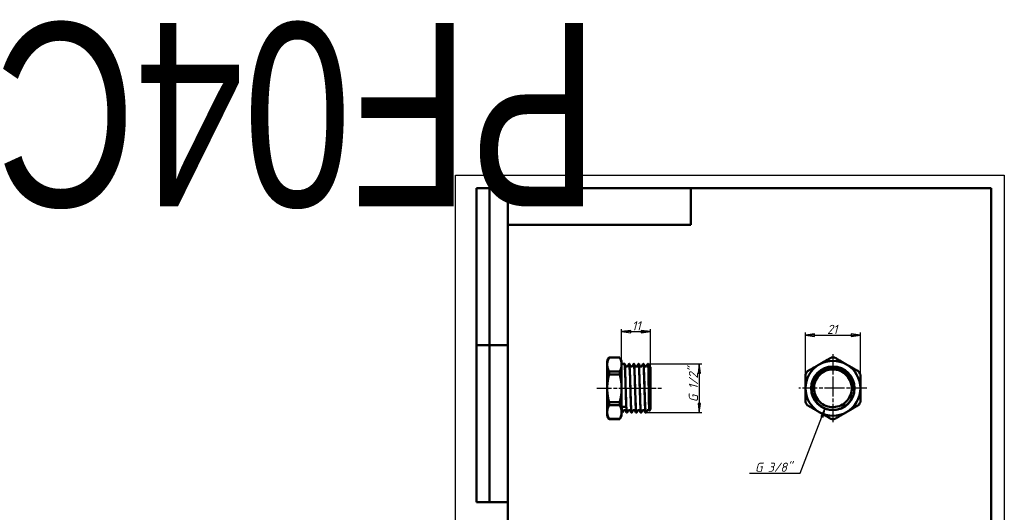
# Model space of a CAD drawing. Header units: millimetres. Extents: x -167 to 619, y -69 to 356.
# Tile 4 of 5: x -167 to 210, y 168 to 356. Entities that reach past the tile are written whole.
import ezdxf
from ezdxf.enums import TextEntityAlignment as Align

# ---------------------------------------------------------------- set-up
doc = ezdxf.new("R2018")
doc.units = ezdxf.units.MM
doc.linetypes.add('CHAIN', pattern=[0.7087, 0.4724, -0.0591, 0.1181, -0.0591])
for name, color, linetype, lineweight in [('Видимые тонкие (ГОСТ)', 7, 'Continuous', 35), ('Видимый контур (ГОСТ)', 7, 'Continuous', 50), ('Кромка (ГОСТ)', 7, 'Continuous', 50), ('Маркер центра (ГОСТ)', 7, 'Continuous', 25), ('Обозначение (ГОСТ)', 7, 'Continuous', 25), ('Осевая линия (ГОСТ)', 7, 'Continuous', 25), ('Размер (ГОСТ)', 7, 'Continuous', 25), ('Эскизная геометрия (ГОСТ)', 7, 'Continuous', 50)]:
    doc.layers.add(name, color=color, linetype=linetype, lineweight=lineweight)
doc.styles.get("Standard").update_dxf_attribs({"font": 'GOST Common Italic.ttf'})
doc.styles.add('Обычный текст (ГОСТ)', font='GOST Common Italic.ttf')
doc.dimstyles.new('Обычный (ГОСТ)', dxfattribs={"dimtxt": 3.5, "dimasz": 3.5, "dimexe": 1, "dimexo": 0, "dimgap": 0.5, "dimtad": 1, "dimrnd": 1e-08, "dimtxsty": 'Обычный текст (ГОСТ)', "dimblk": 'Filled-1', "dimcen": 0.09, "dimdle": 15, "dimclrd": 256, "dimclre": 256, "dimclrt": 256, "dimazin": 2, "dimtfac": 0.714286, "dimtdec": 3, "dimtmove": 0, "dimatfit": 3, "dimfxl": 1, "dimtolj": 1, "dimlwd": 25, "dimlwe": 25, "dimarcsym": 0})

# ---------------------------------------------------------------- blocks, each defined once
blk = doc.blocks.new('ГОСТ - Доп. графы 2')
at = {"layer": 'Эскизная геометрия (ГОСТ)'}
for p, q in [((-12, 0), (-12, 120)), ((-12, 120), (0, 120)), ((-7, 0), (-7, 120)), ((-12, 60), (0, 60)), ((0, 0), (-12, 0))]:
    blk.add_line(p, q, dxfattribs=at)
at = {"layer": 'Обозначение (ГОСТ)', "lineweight": 30, "width": 0.8, "flags": 17}
for tag, p in [('Первичная_применяемость', (-3.65, 90.03)), ('Справочный_номер', (-3.55, 30.02))]:
    blk.add_attdef(tag, text='', height=3.17, rotation=90, dxfattribs=at).set_placement(p, align=Align.MIDDLE_CENTER)
blk = doc.blocks.new('ГОСТ - Доп. графы 3')
at = {"layer": 'Эскизная геометрия (ГОСТ)'}
for p, q in [((0, 0), (70, 0)), ((70, 0), (70, -14)), ((70, -14), (0, -14))]:
    blk.add_line(p, q, dxfattribs=at)
at = {"layer": 'Обозначение (ГОСТ)', "lineweight": 30, "width": 0.8}
blk.add_attdef('ОБОЗНАЧЕНИЕ', text='', height=5, rotation=180, dxfattribs=at).set_placement((34.94, -6.97), align=Align.MIDDLE_CENTER)
blk = doc.blocks.new('Рамки ГОСТ_ граница 297x210')
at = {"layer": 'Кромка (ГОСТ)', "lineweight": 25}
for p, q in [((0, 0), (0, 297)), ((0, 297), (210, 297)), ((210, 297), (210, 0)), ((210, 0), (0, 0))]:
    blk.add_line(p, q, dxfattribs=at)
at = {"layer": 'Кромка (ГОСТ)'}
for p, q in [((205, 292), (20, 292)), ((20, 292), (20, 5)), ((205, 5), (205, 292)), ((20, 5), (205, 5))]:
    blk.add_line(p, q, dxfattribs=at)
blk = doc.blocks.new('Filled-1')
at = {"color": 0}
for p, q in [((0, 0), (-1, 0.14)), ((-1, 0.14), (-1, -0.14)), ((-1, 0), (0, 0)), ((-1, -0.14), (0, 0))]:
    blk.add_line(p, q, dxfattribs=at)
at = {"color": 0, "flags": 128}
blk.add_lwpolyline([(-1, -0.14), (0, 0), (-1, 0.14), (-1, -0.14)], dxfattribs=at)
at = {"color": 0}
blk.add_solid([(-1, -0.14), (0, 0), (-1, 0.14), (-1, -0.14)], dxfattribs=at)
blk = doc.blocks.new('*D8')
at = {"layer": 'Defpoints', "color": 0, "linetype": 'Continuous', "transparency": 16777216}
for p in [(74.55, 237.17), (63.55, 224.61), (74.55, 222.79)]:
    blk.add_point(p, dxfattribs=at)
at = {"layer": 'Размер (ГОСТ)', "linetype": 'Continuous', "lineweight": 25, "transparency": 16777216}
for p, q in [((63.55, 224.61), (63.55, 238.17)), ((74.55, 222.79), (74.55, 238.17)), ((67.05, 237.17), (71.05, 237.17))]:
    blk.add_line(p, q, dxfattribs=at)
at = {"layer": 'Размер (ГОСТ)', "linetype": 'Continuous', "lineweight": 25, "transparency": 16777216, "xscale": 3.5, "yscale": 3.5, "zscale": 3.5, "rotation": 180}
blk.add_blockref('Filled-1', (63.55, 237.17), dxfattribs=at)
at = {"layer": 'Размер (ГОСТ)', "linetype": 'Continuous', "lineweight": 25, "transparency": 16777216, "xscale": 3.5, "yscale": 3.5, "zscale": 3.5}
blk.add_blockref('Filled-1', (74.55, 237.17), dxfattribs=at)
at = {"layer": 'Размер (ГОСТ)', "linetype": 'Continuous', "lineweight": 25, "transparency": 16777216, "insert": (67.51, 241.17), "char_height": 3.5, "attachment_point": 1, "style": 'Обычный текст (ГОСТ)'}
blk.add_mtext('\\A1;11', dxfattribs=at)
blk = doc.blocks.new('*D9')
at = {"layer": 'Defpoints', "color": 0, "linetype": 'Continuous', "transparency": 16777216}
for p in [(154.91, 235.79), (133.91, 220.79), (154.91, 220.79)]:
    blk.add_point(p, dxfattribs=at)
at = {"layer": 'Размер (ГОСТ)', "linetype": 'Continuous', "lineweight": 25, "transparency": 16777216}
for p, q in [((133.91, 220.79), (133.91, 236.79)), ((137.41, 235.79), (151.41, 235.79)), ((154.91, 220.79), (154.91, 236.79))]:
    blk.add_line(p, q, dxfattribs=at)
at = {"layer": 'Размер (ГОСТ)', "linetype": 'Continuous', "lineweight": 25, "transparency": 16777216, "xscale": 3.5, "yscale": 3.5, "zscale": 3.5, "rotation": 180}
blk.add_blockref('Filled-1', (133.91, 235.79), dxfattribs=at)
at = {"layer": 'Размер (ГОСТ)', "linetype": 'Continuous', "lineweight": 25, "transparency": 16777216, "xscale": 3.5, "yscale": 3.5, "zscale": 3.5}
blk.add_blockref('Filled-1', (154.91, 235.79), dxfattribs=at)
at = {"layer": 'Размер (ГОСТ)', "linetype": 'Continuous', "lineweight": 25, "transparency": 16777216, "insert": (142.18, 239.79), "char_height": 3.5, "attachment_point": 1, "style": 'Обычный текст (ГОСТ)'}
blk.add_mtext('\\A1;21', dxfattribs=at)
blk = doc.blocks.new('*D11')
at = {"layer": 'Defpoints', "color": 0, "linetype": 'Continuous', "transparency": 16777216}
for p in [(73.66, 224.84), (72.76, 206.21), (93.29, 206.21)]:
    blk.add_point(p, dxfattribs=at)
at = {"layer": 'Размер (ГОСТ)', "linetype": 'Continuous', "lineweight": 25, "transparency": 16777216}
for p, q in [((73.66, 224.84), (94.29, 224.84)), ((93.29, 221.34), (93.29, 209.71)), ((72.76, 206.21), (94.29, 206.21))]:
    blk.add_line(p, q, dxfattribs=at)
at = {"layer": 'Размер (ГОСТ)', "linetype": 'Continuous', "lineweight": 25, "transparency": 16777216, "xscale": 3.5, "yscale": 3.5, "zscale": 3.5}
for p, rotation in [((93.29, 224.84), 90), ((93.29, 206.21), 270)]:
    blk.add_blockref('Filled-1', p, dxfattribs=dict(at, rotation=rotation))
at = {"layer": 'Размер (ГОСТ)', "linetype": 'Continuous', "lineweight": 25, "transparency": 16777216, "insert": (89.28, 208.08), "char_height": 3.5, "attachment_point": 1, "rotation": 90, "style": 'Обычный текст (ГОСТ)'}
blk.add_mtext('\\A1; \\fGOST Common|b0|i1;\\H3.5000;G 1/2"', dxfattribs=at)
blk = doc.blocks.new('*D12')
at = {"layer": 'Defpoints', "color": 0, "linetype": 'Continuous', "transparency": 16777216}
for p in [(144.41, 215.52), (141.46, 207.88)]:
    blk.add_point(p, dxfattribs=at)
at = {"layer": 'Размер (ГОСТ)', "linetype": 'Continuous', "lineweight": 25, "transparency": 16777216}
for p, q in [((131.91, 183.08), (140.2, 204.61)), ((112.46, 183.08), (131.91, 183.08))]:
    blk.add_line(p, q, dxfattribs=at)
blk.add_arc((144.41, 215.52), 8.19, 233.2244, 255.929, dxfattribs=at)
at = {"layer": 'Размер (ГОСТ)', "linetype": 'Continuous', "lineweight": 25, "transparency": 16777216, "xscale": 3.5, "yscale": 3.5, "zscale": 3.5, "rotation": 68.93590995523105}
blk.add_blockref('Filled-1', (141.46, 207.88), dxfattribs=at)
at = {"layer": 'Размер (ГОСТ)', "linetype": 'Continuous', "lineweight": 25, "transparency": 16777216, "insert": (112.46, 187.09), "char_height": 3.5, "attachment_point": 1, "style": 'Обычный текст (ГОСТ)'}
blk.add_mtext('\\A1; \\fGOST Common|b0|i1;\\H3.5000;G 3/8"', dxfattribs=at)

msp = doc.modelspace()

# ---------------------------------------------------------------- linework, layer by layer
at = {"layer": 'Видимые тонкие (ГОСТ)'}
for points, knots in [([(65.72, 206.315), (65.714, 206.303), (65.708, 206.297), (65.702, 206.298), (65.629, 206.304), (65.556, 207.255), (65.482, 208.895), (65.408, 210.556), (65.334, 212.904), (65.26, 215.291), (65.186, 217.664), (65.113, 220.047), (65.039, 221.788), (64.966, 223.512), (64.893, 224.588), (64.82, 224.728)], [31.3563316, 31.3563316, 31.3563316, 31.3563316, 31.418489, 31.418489, 31.418489, 32.1852404, 32.1852404, 32.1852404, 32.9617408, 32.9617408, 32.9617408, 33.7337617, 33.7337617, 33.7337617, 34.4979243, 34.4979243, 34.4979243, 34.4979243]), ([(67.52, 206.318), (67.502, 206.283), (67.485, 206.299), (67.468, 206.368), (67.394, 206.657), (67.321, 207.881), (67.248, 209.711), (67.174, 211.561), (67.1, 214.009), (67.026, 216.38), (66.952, 218.747), (66.878, 221.011), (66.805, 222.55), (66.743, 223.834), (66.681, 224.601), (66.62, 224.726)], [25.0731463, 25.0731463, 25.0731463, 25.0731463, 25.2557714, 25.2557714, 25.2557714, 26.0221068, 26.0221068, 26.0221068, 26.7968093, 26.7968093, 26.7968093, 27.5700848, 27.5700848, 27.5700848, 28.214739, 28.214739, 28.214739, 28.214739]), ([(69.32, 206.322), (69.289, 206.262), (69.259, 206.355), (69.228, 206.607), (69.155, 207.214), (69.081, 208.741), (69.008, 210.77), (68.934, 212.798), (68.861, 215.305), (68.787, 217.61), (68.714, 219.913), (68.641, 221.987), (68.567, 223.27), (68.518, 224.126), (68.469, 224.623), (68.42, 224.722)], [18.789961, 18.789961, 18.789961, 18.789961, 19.1091104, 19.1091104, 19.1091104, 19.8792132, 19.8792132, 19.8792132, 20.6487632, 20.6487632, 20.6487632, 21.4177842, 21.4177842, 21.4177842, 21.9315537, 21.9315537, 21.9315537, 21.9315537]), ([(70.798, 206.316), (70.788, 206.334), (70.778, 206.369), (70.768, 206.42), (70.694, 206.805), (70.621, 208.129), (70.547, 210.031), (70.474, 211.933), (70.4, 214.39), (70.327, 216.736), (70.253, 219.08), (70.18, 221.285), (70.107, 222.753), (70.037, 224.144), (69.967, 224.858), (69.898, 224.728)], [18.9091508, 18.9091508, 18.9091508, 18.9091508, 19.012644, 19.012644, 19.012644, 19.7828177, 19.7828177, 19.7828177, 20.5524356, 20.5524356, 20.5524356, 21.3215216, 21.3215216, 21.3215216, 22.0507435, 22.0507435, 22.0507435, 22.0507435]), ([(71.12, 206.322), (71.082, 206.25), (71.044, 206.414), (71.006, 206.819), (70.93, 207.631), (70.854, 209.404), (70.778, 211.624), (70.704, 213.782), (70.63, 216.336), (70.556, 218.583), (70.482, 220.827), (70.408, 222.739), (70.334, 223.792), (70.296, 224.335), (70.258, 224.646), (70.22, 224.72)], [12.5067757, 12.5067757, 12.5067757, 12.5067757, 12.9042283, 12.9042283, 12.9042283, 13.700885, 13.700885, 13.700885, 14.4755362, 14.4755362, 14.4755362, 15.2494634, 15.2494634, 15.2494634, 15.6483683, 15.6483683, 15.6483683, 15.6483683]), ([(72.598, 206.318), (72.581, 206.349), (72.564, 206.428), (72.547, 206.557), (72.47, 207.136), (72.394, 208.714), (72.318, 210.832), (72.244, 212.883), (72.17, 215.413), (72.096, 217.726), (72.022, 220.037), (71.948, 222.104), (71.874, 223.358), (71.815, 224.355), (71.756, 224.83), (71.698, 224.725)], [12.6259655, 12.6259655, 12.6259655, 12.6259655, 12.803996, 12.803996, 12.803996, 13.603785, 13.603785, 13.603785, 14.3785806, 14.3785806, 14.3785806, 15.1525971, 15.1525971, 15.1525971, 15.7675582, 15.7675582, 15.7675582, 15.7675582]), ([(72.92, 206.32), (72.868, 206.225), (72.816, 206.58), (72.764, 207.36), (72.691, 208.46), (72.617, 210.393), (72.544, 212.635), (72.471, 214.876), (72.397, 217.401), (72.324, 219.527), (72.251, 221.652), (72.178, 223.354), (72.104, 224.172), (72.076, 224.486), (72.048, 224.669), (72.02, 224.721)], [6.2235904, 6.2235904, 6.2235904, 6.2235904, 6.7678955, 6.7678955, 6.7678955, 7.5356891, 7.5356891, 7.5356891, 8.3032564, 8.3032564, 8.3032564, 9.0706031, 9.0706031, 9.0706031, 9.365183, 9.365183, 9.365183, 9.365183]), ([(73.865, 218.674), (73.792, 220.891), (73.718, 222.772), (73.645, 223.808), (73.596, 224.502), (73.547, 224.812), (73.498, 224.722)], [8.2028642, 8.2028642, 8.2028642, 8.2028642, 8.9702395, 8.9702395, 8.9702395, 9.4843729, 9.4843729, 9.4843729, 9.4843729]), ([(147.46, 208.903), (145.663, 208.074), (143.522, 208.021), (141.685, 208.76), (139.849, 209.499), (138.342, 211.02), (137.62, 212.863), (136.898, 214.706), (136.971, 216.845), (137.816, 218.634), (138.662, 220.423), (140.267, 221.838), (142.149, 222.451), (144.03, 223.064), (146.16, 222.867), (147.897, 221.919), (149.634, 220.972), (150.953, 219.288), (151.456, 217.375), (151.668, 216.568), (151.733, 215.726), (151.66, 214.896)], [2.7092901, 2.7092901, 2.7092901, 2.7092901, 3.5242214, 3.5242214, 3.5242214, 4.339017, 4.339017, 4.339017, 5.1536786, 5.1536786, 5.1536786, 5.968208, 5.968208, 5.968208, 6.7826069, 6.7826069, 6.7826069, 7.5968769, 7.5968769, 7.5968769, 7.9400397, 7.9400397, 7.9400397, 7.9400397]), ([(148.547, 208.386), (146.667, 207.296), (144.347, 206.991), (142.25, 207.559), (141.571, 207.743), (140.918, 208.018), (140.309, 208.369)], [2.6158018, 2.6158018, 2.6158018, 2.6158018, 3.4061729, 3.4061729, 3.4061729, 3.6619608, 3.6619608, 3.6619608, 3.6619608])]:
    msp.add_open_spline(points, degree=3, knots=knots, dxfattribs=at)
for points in [[(73.865, 224.53), (73.85, 224.633), (73.835, 224.698), (73.82, 224.725)], [(63.92, 206.314), (63.849, 206.181), (63.777, 206.934), (63.706, 208.386)]]:
    msp.add_open_spline(points, degree=3, dxfattribs=at)
at = {"layer": 'Видимый контур (ГОСТ)'}
for p, q in [((58.052, 226.021), (58.773, 227.271)), ((58.773, 227.251), (58.773, 227.271)), ((58.773, 227.271), (62.83, 227.271)), ((58.773, 227.251), (62.83, 227.251)), ((62.83, 227.271), (62.83, 227.251)), ((63.552, 226.021), (62.83, 227.271)), ((58.052, 226.021), (58.052, 224.614)), ((58.052, 224.614), (58.052, 215.521)), ((63.552, 224.614), (63.552, 226.021)), ((63.552, 224.836), (64.659, 224.836)), ((63.552, 215.521), (63.552, 224.614)), ((65.847, 223.846), (65.28, 223.846)), ((66.458, 224.836), (66.459, 224.836)), ((67.647, 223.846), (67.08, 223.846)), ((68.258, 224.836), (68.259, 224.836)), ((69.447, 223.846), (68.88, 223.846)), ((70.058, 224.836), (70.059, 224.836)), ((71.247, 223.846), (70.68, 223.846)), ((71.858, 224.836), (71.859, 224.836)), ((73.047, 223.846), (72.48, 223.846)), ((73.658, 224.836), (73.659, 224.836)), ((73.812, 223.544), (73.812, 223.53)), ((74.383, 223.846), (74.28, 223.846)), ((74.383, 223.846), (74.383, 207.196)), ((74.552, 223.555), (74.383, 223.846)), ((74.552, 211.617), (74.552, 223.555)), ((74.552, 207.487), (74.552, 222.792)), ((58.773, 220.795), (58.773, 221.978)), ((58.773, 221.978), (62.83, 221.978)), ((58.773, 220.795), (62.83, 220.795)), ((62.83, 221.978), (62.83, 220.795)), ((58.052, 215.521), (58.052, 206.428)), ((63.552, 206.428), (63.552, 215.521)), ((58.773, 209.065), (58.773, 210.247)), ((58.773, 210.247), (62.83, 210.247)), ((58.773, 209.065), (62.83, 209.065)), ((62.83, 210.247), (62.83, 209.065)), ((63.559, 208.386), (65.358, 208.386)), ((74.552, 207.487), (74.154, 206.799)), ((74.436, 207.287), (74.383, 207.196)), ((58.052, 206.428), (58.052, 205.021)), ((58.052, 205.021), (58.773, 203.771)), ((58.773, 203.771), (58.773, 203.791)), ((58.773, 203.791), (62.83, 203.791)), ((58.773, 203.771), (62.83, 203.771)), ((63.552, 205.021), (62.83, 203.771)), ((62.83, 203.791), (62.83, 203.771)), ((63.552, 205.021), (63.552, 206.428)), ((63.552, 206.206), (63.759, 206.206)), ((64.938, 207.196), (64.371, 207.196)), ((65.558, 206.206), (65.559, 206.206)), ((66.738, 207.196), (66.171, 207.196)), ((67.358, 206.206), (67.359, 206.206)), ((68.538, 207.196), (67.971, 207.196)), ((69.158, 206.206), (69.159, 206.206)), ((70.338, 207.196), (69.771, 207.196)), ((70.958, 206.206), (70.959, 206.206)), ((72.138, 207.196), (71.571, 207.196)), ((72.758, 206.206), (72.759, 206.206)), ((73.938, 207.196), (73.371, 207.196))]:
    msp.add_line(p, q, dxfattribs=at)
msp.add_circle((144.407, 215.521), 8.325, dxfattribs=at)
msp.add_circle((144.407, 215.521), 8.325, dxfattribs=at)
for radius, start, end in [(11.75, 86.66866, 93.33134), (10.5, 120, 180), (8.193, 307.08627, 233.22443), (10.5, 60, 120), (10.5, 0, 60), (11.75, 146.66866, 153.33134), (11.75, 26.66866, 33.33134), (10.5, 180, 240), (10.5, 300, 0), (11.75, 206.66866, 213.33134), (7.213, 312.60974, 316.27549), (11.75, 326.66866, 333.33134), (10.5, 240, 300), (11.75, 266.66866, 273.33134)]:
    msp.add_arc((144.407, 215.521), radius, start, end, dxfattribs=at)
for points, weights in [([(58.773, 227.251), (58.052, 225.859), (58.052, 224.614)], [1.01352641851, 1.03626993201, 1]), ([(63.552, 224.614), (63.552, 225.859), (62.83, 227.251)], [1, 1.03626993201, 1.01352641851]), ([(139.157, 224.614), (141.312, 225.859), (143.724, 227.251)], [1, 1.03626993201, 1.01352641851]), ([(145.089, 227.251), (147.501, 225.859), (149.657, 224.614)], [1.01352641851, 1.03626993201, 1]), ([(58.052, 224.614), (58.052, 223.37), (58.773, 221.978)], [1, 1.03626993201, 1.01352641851]), ([(62.83, 221.978), (63.552, 223.37), (63.552, 224.614)], [1.01352641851, 1.03626993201, 1]), ([(134.589, 221.978), (137.001, 223.37), (139.157, 224.614)], [1.01352641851, 1.03626993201, 1]), ([(149.657, 224.614), (151.812, 223.37), (154.224, 221.978)], [1, 1.03626993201, 1.01352641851]), ([(58.773, 220.795), (58.052, 218.01), (58.052, 215.521)], [1.01352641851, 1.03626993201, 1]), ([(63.552, 215.521), (63.552, 218.01), (62.83, 220.795)], [1, 1.03626993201, 1.01352641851]), ([(133.907, 215.521), (133.907, 218.01), (133.907, 220.795)], [1, 1.03626993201, 1.01352641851]), ([(154.907, 220.795), (154.907, 218.01), (154.907, 215.521)], [1.01352641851, 1.03626993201, 1]), ([(58.052, 215.521), (58.052, 213.032), (58.773, 210.247)], [1, 1.03626993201, 1.01352641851]), ([(62.83, 210.247), (63.552, 213.032), (63.552, 215.521)], [1.01352641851, 1.03626993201, 1]), ([(133.907, 210.247), (133.907, 213.032), (133.907, 215.521)], [1.01352641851, 1.03626993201, 1]), ([(154.907, 215.521), (154.907, 213.032), (154.907, 210.247)], [1, 1.03626993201, 1.01352641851]), ([(58.773, 209.065), (58.052, 207.672), (58.052, 206.428)], [1.01352641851, 1.03626993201, 1]), ([(63.552, 206.428), (63.552, 207.672), (62.83, 209.065)], [1, 1.03626993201, 1.01352641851]), ([(139.157, 206.428), (137.001, 207.672), (134.589, 209.065)], [1, 1.03626993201, 1.01352641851]), ([(154.224, 209.065), (151.812, 207.672), (149.657, 206.428)], [1.01352641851, 1.03626993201, 1]), ([(58.052, 206.428), (58.052, 205.184), (58.773, 203.791)], [1, 1.03626993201, 1.01352641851]), ([(62.83, 203.791), (63.552, 205.184), (63.552, 206.428)], [1.01352641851, 1.03626993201, 1]), ([(143.724, 203.791), (141.312, 205.184), (139.157, 206.428)], [1.01352641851, 1.03626993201, 1]), ([(149.657, 206.428), (147.501, 205.184), (145.089, 203.791)], [1, 1.03626993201, 1.01352641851])]:
    msp.add_rational_spline(points, weights, degree=2, dxfattribs=at)
for points, knots in [([(65.56, 206.214), (65.522, 206.213), (65.484, 206.449), (65.446, 206.922), (65.373, 207.834), (65.3, 209.618), (65.227, 211.793), (65.154, 213.988), (65.08, 216.558), (65.006, 218.8), (64.933, 221.034), (64.859, 222.918), (64.786, 223.94), (64.744, 224.528), (64.701, 224.826), (64.659, 224.828)], [31.414557, 31.414557, 31.414557, 31.414557, 31.8104757, 31.8104757, 31.8104757, 32.5749365, 32.5749365, 32.5749365, 33.346383, 33.346383, 33.346383, 34.1152718, 34.1152718, 34.1152718, 34.5575192, 34.5575192, 34.5575192, 34.5575192]), ([(64.66, 224.836), (64.696, 224.835), (64.73, 224.821), (64.775, 224.79), (64.789, 224.775), (64.808, 224.749), (64.815, 224.738), (64.82, 224.728)], [0, 0, 0, 0, 0.020618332, 0.020618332, 0.039871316, 0.039871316, 0.057673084, 0.057673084, 0.057673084, 0.057673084]), ([(66.298, 224.728), (66.306, 224.744), (66.316, 224.763), (66.35, 224.795), (66.365, 224.807), (66.406, 224.827), (66.431, 224.835), (66.458, 224.836)], [0, 0, 0, 0, 0.028019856, 0.028019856, 0.042596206, 0.042596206, 0.057701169, 0.057701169, 0.057701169, 0.057701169]), ([(66.458, 224.836), (66.533, 224.838), (66.609, 223.83), (66.684, 222.095), (66.758, 220.385), (66.832, 217.991), (66.907, 215.576), (66.98, 213.179), (67.054, 210.789), (67.128, 209.062), (67.202, 207.336), (67.275, 206.29), (67.349, 206.211), (67.352, 206.208), (67.355, 206.206), (67.358, 206.206)], [-34.5588888, -34.5588888, -34.5588888, -34.5588888, -33.7702039, -33.7702039, -33.7702039, -32.9926572, -32.9926572, -32.9926572, -32.2204715, -32.2204715, -32.2204715, -31.4489871, -31.4489871, -31.4489871, -31.4159265, -31.4159265, -31.4159265, -31.4159265]), ([(67.36, 206.213), (67.312, 206.215), (67.264, 206.602), (67.216, 207.352), (67.139, 208.542), (67.063, 210.634), (66.987, 213.019), (66.913, 215.329), (66.84, 217.884), (66.766, 219.988), (66.692, 222.088), (66.619, 223.713), (66.545, 224.42), (66.517, 224.695), (66.488, 224.83), (66.459, 224.829)], [25.1313717, 25.1313717, 25.1313717, 25.1313717, 25.6339203, 25.6339203, 25.6339203, 26.431628, 26.431628, 26.431628, 27.2036548, 27.2036548, 27.2036548, 27.9743141, 27.9743141, 27.9743141, 28.2743339, 28.2743339, 28.2743339, 28.2743339]), ([(66.46, 224.836), (66.496, 224.835), (66.53, 224.821), (66.575, 224.79), (66.589, 224.775), (66.608, 224.749), (66.615, 224.738), (66.62, 224.728)], [0, 0, 0, 0, 0.020618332, 0.020618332, 0.039871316, 0.039871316, 0.057673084, 0.057673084, 0.057673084, 0.057673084]), ([(68.098, 224.728), (68.106, 224.744), (68.116, 224.763), (68.15, 224.795), (68.165, 224.807), (68.206, 224.827), (68.231, 224.835), (68.258, 224.836)], [0, 0, 0, 0, 0.028019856, 0.028019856, 0.042596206, 0.042596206, 0.057701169, 0.057701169, 0.057701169, 0.057701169]), ([(68.258, 224.835), (68.322, 224.831), (68.387, 224.11), (68.451, 222.805), (68.524, 221.318), (68.598, 219.092), (68.671, 216.728), (68.744, 214.366), (68.818, 211.893), (68.891, 209.978), (68.964, 208.065), (69.037, 206.73), (69.111, 206.335), (69.127, 206.249), (69.142, 206.208), (69.158, 206.21)], [-28.2757034, -28.2757034, -28.2757034, -28.2757034, -27.6012265, -27.6012265, -27.6012265, -26.8334378, -26.8334378, -26.8334378, -26.0661815, -26.0661815, -26.0661815, -25.2994343, -25.2994343, -25.2994343, -25.1327412, -25.1327412, -25.1327412, -25.1327412]), ([(69.16, 206.208), (69.097, 206.212), (69.034, 206.892), (68.972, 208.133), (68.898, 209.585), (68.825, 211.789), (68.752, 214.147), (68.678, 216.503), (68.605, 218.988), (68.532, 220.928), (68.459, 222.867), (68.385, 224.241), (68.312, 224.678), (68.294, 224.783), (68.277, 224.834), (68.259, 224.832)], [18.8481864, 18.8481864, 18.8481864, 18.8481864, 19.504344, 19.504344, 19.504344, 20.2722611, 20.2722611, 20.2722611, 21.0396403, 21.0396403, 21.0396403, 21.806505, 21.806505, 21.806505, 21.9911486, 21.9911486, 21.9911486, 21.9911486]), ([(68.26, 224.836), (68.296, 224.835), (68.33, 224.821), (68.375, 224.79), (68.389, 224.775), (68.408, 224.749), (68.415, 224.738), (68.42, 224.728)], [0, 0, 0, 0, 0.020618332, 0.020618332, 0.039871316, 0.039871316, 0.057673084, 0.057673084, 0.057673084, 0.057673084]), ([(69.898, 224.728), (69.906, 224.744), (69.916, 224.763), (69.95, 224.795), (69.965, 224.807), (70.006, 224.827), (70.031, 224.835), (70.058, 224.836)], [0, 0, 0, 0, 0.028019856, 0.028019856, 0.042596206, 0.042596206, 0.057701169, 0.057701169, 0.057701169, 0.057701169]), ([(70.058, 224.83), (70.108, 224.828), (70.157, 224.412), (70.207, 223.611), (70.282, 222.401), (70.357, 220.323), (70.432, 217.967), (70.506, 215.655), (70.58, 213.102), (70.653, 211.006), (70.727, 208.914), (70.8, 207.301), (70.874, 206.607), (70.902, 206.342), (70.93, 206.212), (70.958, 206.214)], [-21.9925181, -21.9925181, -21.9925181, -21.9925181, -21.4725252, -21.4725252, -21.4725252, -20.6860367, -20.6860367, -20.6860367, -19.9143163, -19.9143163, -19.9143163, -19.1439418, -19.1439418, -19.1439418, -18.8495559, -18.8495559, -18.8495559, -18.8495559]), ([(70.96, 206.206), (70.887, 206.203), (70.814, 207.146), (70.741, 208.783), (70.666, 210.462), (70.591, 212.854), (70.516, 215.285), (70.443, 217.683), (70.369, 220.091), (70.295, 221.851), (70.222, 223.608), (70.148, 224.699), (70.074, 224.824), (70.069, 224.832), (70.064, 224.836), (70.059, 224.836)], [12.565001, 12.565001, 12.565001, 12.565001, 13.3284565, 13.3284565, 13.3284565, 14.1118561, 14.1118561, 14.1118561, 14.8842101, 14.8842101, 14.8842101, 15.6558569, 15.6558569, 15.6558569, 15.7079633, 15.7079633, 15.7079633, 15.7079633]), ([(70.06, 224.836), (70.096, 224.835), (70.13, 224.821), (70.175, 224.79), (70.189, 224.775), (70.208, 224.749), (70.215, 224.738), (70.22, 224.728)], [0, 0, 0, 0, 0.020618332, 0.020618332, 0.039871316, 0.039871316, 0.057673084, 0.057673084, 0.057673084, 0.057673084]), ([(71.698, 224.728), (71.706, 224.744), (71.716, 224.763), (71.75, 224.795), (71.765, 224.807), (71.806, 224.827), (71.831, 224.835), (71.858, 224.836)], [0, 0, 0, 0, 0.028019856, 0.028019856, 0.042596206, 0.042596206, 0.057701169, 0.057701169, 0.057701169, 0.057701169]), ([(71.858, 224.828), (71.896, 224.829), (71.934, 224.587), (71.973, 224.104), (72.049, 223.136), (72.126, 221.207), (72.203, 218.883), (72.276, 216.651), (72.35, 214.083), (72.423, 211.881), (72.497, 209.685), (72.57, 207.876), (72.643, 206.945), (72.682, 206.459), (72.72, 206.215), (72.758, 206.214)], [-15.7093328, -15.7093328, -15.7093328, -15.7093328, -15.3088935, -15.3088935, -15.3088935, -14.5063705, -14.5063705, -14.5063705, -13.7356398, -13.7356398, -13.7356398, -12.9673637, -12.9673637, -12.9673637, -12.5663706, -12.5663706, -12.5663706, -12.5663706]), ([(72.76, 206.21), (72.744, 206.207), (72.729, 206.245), (72.714, 206.324), (72.641, 206.7), (72.567, 208.016), (72.494, 209.915), (72.421, 211.814), (72.348, 214.276), (72.275, 216.636), (72.202, 218.996), (72.129, 221.229), (72.056, 222.733), (71.99, 224.08), (71.925, 224.829), (71.859, 224.835)], [6.2818157, 6.2818157, 6.2818157, 6.2818157, 6.4422002, 6.4422002, 6.4422002, 7.2081973, 7.2081973, 7.2081973, 7.9739667, 7.9739667, 7.9739667, 8.7395142, 8.7395142, 8.7395142, 9.424778, 9.424778, 9.424778, 9.424778]), ([(71.86, 224.836), (71.896, 224.835), (71.93, 224.821), (71.975, 224.79), (71.989, 224.775), (72.008, 224.749), (72.015, 224.738), (72.02, 224.728)], [0, 0, 0, 0, 0.020618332, 0.020618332, 0.039871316, 0.039871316, 0.057673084, 0.057673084, 0.057673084, 0.057673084]), ([(73.498, 224.728), (73.506, 224.744), (73.516, 224.763), (73.55, 224.795), (73.565, 224.807), (73.606, 224.827), (73.631, 224.835), (73.658, 224.836)], [0, 0, 0, 0, 0.028019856, 0.028019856, 0.042596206, 0.042596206, 0.057701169, 0.057701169, 0.057701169, 0.057701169]), ([(73.658, 224.829), (73.686, 224.832), (73.713, 224.708), (73.741, 224.452), (73.765, 224.233), (73.788, 223.922), (73.812, 223.53)], [-9.42614753, -9.42614753, -9.42614753, -9.42614753, -9.13648448, -9.13648448, -9.13648448, -8.88870981, -8.88870981, -8.88870981, -8.88870981]), ([(73.66, 224.836), (73.696, 224.835), (73.73, 224.821), (73.775, 224.79), (73.789, 224.775), (73.808, 224.749), (73.815, 224.738), (73.82, 224.728)], [0, 0, 0, 0, 0.020618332, 0.020618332, 0.039871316, 0.039871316, 0.057673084, 0.057673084, 0.057673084, 0.057673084]), ([(73.812, 223.544), (73.813, 223.96), (73.817, 224.207), (73.829, 224.469), (73.837, 224.526), (73.849, 224.543), (73.851, 224.546), (73.855, 224.544), (73.856, 224.543), (73.858, 224.542), (73.858, 224.541), (73.859, 224.54), (73.86, 224.54), (73.86, 224.539), (73.861, 224.538), (73.861, 224.537), (73.862, 224.536), (73.862, 224.535), (73.863, 224.534), (73.864, 224.532), (73.864, 224.531), (73.865, 224.53)], [-0.083314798, -0.083314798, -0.083314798, -0.083314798, -0.041841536, -0.041841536, -0.00849635, -0.00849635, -0.003168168, -0.003168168, -0.001896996, -0.001896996, -0.001427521, -0.001427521, -0.001183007, -0.001183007, -0.000998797, -0.000998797, -0.000803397, -0.000803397, -0.000518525, -0.000518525, 0, 0, 0, 0]), ([(73.865, 218.674), (73.848, 219.668), (73.836, 220.598), (73.818, 222.262), (73.813, 222.978), (73.812, 223.53)], [-0.63773602, -0.63773602, -0.63773602, -0.63773602, -0.32320501, -0.32320501, 0, 0, 0, 0]), ([(73.865, 224.53), (73.974, 224.271), (74.086, 223.991), (74.309, 223.409), (74.421, 223.108), (74.536, 222.792)], [-0.24005522, -0.24005522, -0.24005522, -0.24005522, -0.11726356, -0.11726356, 0, 0, 0, 0]), ([(74.536, 222.792), (74.536, 222.791), (74.536, 222.79), (74.537, 222.788), (74.538, 222.787), (74.538, 222.786), (74.539, 222.785), (74.539, 222.784), (74.54, 222.783), (74.541, 222.782), (74.541, 222.782), (74.542, 222.781), (74.543, 222.781), (74.545, 222.78), (74.546, 222.781), (74.549, 222.784), (74.55, 222.788), (74.552, 222.792)], [-0.449043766, -0.449043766, -0.449043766, -0.449043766, -0.445545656, -0.445545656, -0.442864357, -0.442864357, -0.440960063, -0.440960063, -0.439024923, -0.439024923, -0.436347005, -0.436347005, -0.431736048, -0.431736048, -0.418422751, -0.418422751, -0.399708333, -0.399708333, -0.399708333, -0.399708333]), ([(151.668, 214.895), (151.778, 215.836), (151.703, 216.789), (151.191, 218.632), (150.753, 219.503), (149.562, 221.036), (148.817, 221.682), (147.114, 222.659), (146.17, 222.978), (144.201, 223.238), (143.196, 223.174), (141.254, 222.662), (140.338, 222.215), (138.719, 220.991), (138.034, 220.222), (136.99, 218.455), (136.644, 217.473), (136.346, 215.421), (136.4, 214.37), (136.908, 212.336), (137.362, 211.374), (138.42, 209.937), (138.93, 209.41), (139.502, 208.959)], [-3.3336445, -3.3336445, -3.3336445, -3.3336445, -3.0486408, -3.0486408, -2.7583722, -2.7583722, -2.4648582, -2.4648582, -2.1680995, -2.1680995, -1.868097, -1.868097, -1.5648513, -1.5648513, -1.2583631, -1.2583631, -0.9486332, -0.9486332, -0.6356623, -0.6356623, -0.319451, -0.319451, -0.0999808, -0.0999808, -0.0999808, -0.0999808]), ([(149.614, 210.542), (150.093, 211.039), (150.501, 211.603), (150.818, 212.216), (151.724, 213.975), (151.862, 216.113), (151.19, 217.973), (150.52, 219.827), (149.055, 221.378), (147.243, 222.153), (145.436, 222.926), (143.31, 222.916), (141.51, 222.127), (139.715, 221.34), (138.27, 219.788), (137.612, 217.942), (136.95, 216.083), (137.095, 213.952), (138.003, 212.201), (138.906, 210.46), (140.55, 209.118), (142.436, 208.583), (144.326, 208.046), (146.432, 208.325), (148.116, 209.335), (148.536, 209.587), (148.93, 209.881), (149.29, 210.213)], [-8.6171182, -8.6171182, -8.6171182, -8.6171182, -8.3299329, -8.3299329, -8.3299329, -7.5071265, -7.5071265, -7.5071265, -6.6872756, -6.6872756, -6.6872756, -5.8699134, -5.8699134, -5.8699134, -5.0545882, -5.0545882, -5.0545882, -4.2340471, -4.2340471, -4.2340471, -3.4182634, -3.4182634, -3.4182634, -2.6014613, -2.6014613, -2.6014613, -2.3979124, -2.3979124, -2.3979124, -2.3979124]), ([(74.154, 206.799), (74.136, 206.767), (74.117, 206.93), (74.08, 207.657), (74.06, 208.245), (74.021, 209.781), (74.002, 210.718), (73.962, 212.824), (73.943, 213.976), (73.904, 216.345), (73.884, 217.541), (73.865, 218.674)], [-1.7300472, -1.7300472, -1.7300472, -1.7300472, -1.4100272, -1.4100272, -1.0633474, -1.0633474, -0.7127824, -0.7127824, -0.3583329, -0.3583329, 0, 0, 0, 0]), ([(149.619, 210.536), (150.193, 211.134), (150.662, 211.818), (151.354, 213.304), (151.574, 214.087), (151.668, 214.895)], [-0.49262722, -0.49262722, -0.49262722, -0.49262722, -0.24391249, -0.24391249, 0, 0, 0, 0]), ([(74.427, 211.886), (74.427, 211.887), (74.426, 211.888), (74.425, 211.888), (74.425, 211.888), (74.425, 211.888), (74.424, 211.888), (74.424, 211.888), (74.424, 211.888), (74.423, 211.887), (74.423, 211.886), (74.422, 211.884), (74.422, 211.882), (74.42, 211.876), (74.419, 211.869), (74.413, 211.827), (74.411, 211.77), (74.404, 211.632), (74.399, 211.46), (74.388, 210.835), (74.384, 210.211), (74.384, 209.571)], [-0.4521572, -0.4521572, -0.4521572, -0.4521572, -0.4502616, -0.4502616, -0.44949659, -0.44949659, -0.44891168, -0.44891168, -0.44828457, -0.44828457, -0.44735888, -0.44735888, -0.44560297, -0.44560297, -0.43919173, -0.43919173, -0.40974156, -0.40974156, -0.27441768, -0.27441768, 0, 0, 0, 0]), ([(63.76, 206.213), (63.735, 206.209), (63.711, 206.305), (63.687, 206.501), (63.644, 206.847), (63.602, 207.496), (63.559, 208.386)], [37.69774228, 37.69774228, 37.69774228, 37.69774228, 37.95145365, 37.95145365, 37.95145365, 38.39724354, 38.39724354, 38.39724354, 38.39724354]), ([(74.384, 209.571), (74.384, 208.881), (74.388, 208.326), (74.403, 207.552), (74.413, 207.332), (74.427, 207.291)], [-0.58675775, -0.58675775, -0.58675775, -0.58675775, -0.29094739, -0.29094739, 0, 0, 0, 0]), ([(144.429, 207.196), (143.579, 207.194), (142.732, 207.328), (141.167, 207.848), (140.616, 208.162), (140.305, 208.364)], [0, 0, 0, 0, 0.25497749, 0.25497749, 0.49581843, 0.49581843, 0.49581843, 0.49581843]), ([(148.547, 208.386), (148.238, 208.183), (147.688, 207.866), (146.126, 207.338), (145.279, 207.199), (144.429, 207.196)], [0, 0, 0, 0, 0.11104351, 0.11104351, 0.22862577, 0.22862577, 0.22862577, 0.22862577]), ([(147.46, 208.903), (147.459, 208.903), (147.458, 208.904), (147.456, 208.904), (147.455, 208.905), (147.454, 208.905), (147.454, 208.906), (147.454, 208.907), (147.453, 208.907), (147.453, 208.908), (147.454, 208.909), (147.454, 208.911), (147.455, 208.912), (147.458, 208.916), (147.462, 208.92), (147.483, 208.937), (147.514, 208.957), (147.633, 209.029), (147.764, 209.102), (148.284, 209.416), (148.774, 209.737), (149.29, 210.213)], [-0.36485048, -0.36485048, -0.36485048, -0.36485048, -0.3616268, -0.3616268, -0.35986127, -0.35986127, -0.35856751, -0.35856751, -0.35722229, -0.35722229, -0.35530736, -0.35530736, -0.35200391, -0.35200391, -0.3423618, -0.3423618, -0.30437206, -0.30437206, -0.2104216, -0.2104216, 0, 0, 0, 0]), ([(149.347, 208.985), (149.048, 208.933), (148.746, 208.899), (148.115, 208.867), (147.786, 208.873), (147.46, 208.903)], [-0.19652552, -0.19652552, -0.19652552, -0.19652552, -0.10227445, -0.10227445, 0, 0, 0, 0]), ([(63.92, 206.314), (63.912, 206.298), (63.901, 206.28), (63.867, 206.247), (63.852, 206.235), (63.812, 206.215), (63.786, 206.207), (63.76, 206.206)], [0, 0, 0, 0, 0.028019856, 0.028019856, 0.042596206, 0.042596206, 0.057701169, 0.057701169, 0.057701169, 0.057701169]), ([(65.558, 206.206), (65.522, 206.208), (65.488, 206.222), (65.443, 206.252), (65.429, 206.268), (65.409, 206.293), (65.403, 206.304), (65.398, 206.314)], [0, 0, 0, 0, 0.020618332, 0.020618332, 0.039871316, 0.039871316, 0.057673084, 0.057673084, 0.057673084, 0.057673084]), ([(65.72, 206.314), (65.712, 206.298), (65.701, 206.28), (65.667, 206.247), (65.652, 206.235), (65.612, 206.215), (65.586, 206.207), (65.56, 206.206)], [0, 0, 0, 0, 0.028019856, 0.028019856, 0.042596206, 0.042596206, 0.057701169, 0.057701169, 0.057701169, 0.057701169]), ([(67.358, 206.206), (67.322, 206.208), (67.288, 206.222), (67.243, 206.252), (67.229, 206.268), (67.209, 206.293), (67.203, 206.304), (67.198, 206.314)], [0, 0, 0, 0, 0.020618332, 0.020618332, 0.039871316, 0.039871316, 0.057673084, 0.057673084, 0.057673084, 0.057673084]), ([(67.52, 206.314), (67.512, 206.298), (67.501, 206.28), (67.467, 206.247), (67.452, 206.235), (67.412, 206.215), (67.386, 206.207), (67.36, 206.206)], [0, 0, 0, 0, 0.028019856, 0.028019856, 0.042596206, 0.042596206, 0.057701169, 0.057701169, 0.057701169, 0.057701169]), ([(69.158, 206.206), (69.122, 206.208), (69.088, 206.222), (69.043, 206.252), (69.029, 206.268), (69.009, 206.293), (69.003, 206.304), (68.998, 206.314)], [0, 0, 0, 0, 0.020618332, 0.020618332, 0.039871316, 0.039871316, 0.057673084, 0.057673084, 0.057673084, 0.057673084]), ([(69.32, 206.314), (69.312, 206.298), (69.301, 206.28), (69.267, 206.247), (69.252, 206.235), (69.212, 206.215), (69.186, 206.207), (69.16, 206.206)], [0, 0, 0, 0, 0.028019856, 0.028019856, 0.042596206, 0.042596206, 0.057701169, 0.057701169, 0.057701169, 0.057701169]), ([(70.958, 206.206), (70.922, 206.208), (70.888, 206.222), (70.843, 206.252), (70.829, 206.268), (70.809, 206.293), (70.803, 206.304), (70.798, 206.314)], [0, 0, 0, 0, 0.020618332, 0.020618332, 0.039871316, 0.039871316, 0.057673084, 0.057673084, 0.057673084, 0.057673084]), ([(71.12, 206.314), (71.112, 206.298), (71.101, 206.28), (71.067, 206.247), (71.052, 206.235), (71.012, 206.215), (70.986, 206.207), (70.96, 206.206)], [0, 0, 0, 0, 0.028019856, 0.028019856, 0.042596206, 0.042596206, 0.057701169, 0.057701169, 0.057701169, 0.057701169]), ([(72.758, 206.206), (72.722, 206.208), (72.688, 206.222), (72.643, 206.252), (72.629, 206.268), (72.609, 206.293), (72.603, 206.304), (72.598, 206.314)], [0, 0, 0, 0, 0.020618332, 0.020618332, 0.039871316, 0.039871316, 0.057673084, 0.057673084, 0.057673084, 0.057673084]), ([(72.92, 206.314), (72.912, 206.298), (72.901, 206.28), (72.867, 206.247), (72.852, 206.235), (72.812, 206.215), (72.786, 206.207), (72.76, 206.206)], [0, 0, 0, 0, 0.028019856, 0.028019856, 0.042596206, 0.042596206, 0.057701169, 0.057701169, 0.057701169, 0.057701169])]:
    msp.add_open_spline(points, degree=3, knots=knots, dxfattribs=at)
for points in [[(64.82, 224.728), (64.976, 224.428), (65.133, 224.128), (65.289, 223.828)], [(65.838, 223.846), (65.991, 224.14), (66.144, 224.434), (66.298, 224.728)], [(66.62, 224.728), (66.776, 224.428), (66.933, 224.128), (67.089, 223.828)], [(67.638, 223.846), (67.791, 224.14), (67.944, 224.434), (68.098, 224.728)], [(68.42, 224.728), (68.576, 224.428), (68.733, 224.128), (68.889, 223.828)], [(69.438, 223.846), (69.591, 224.14), (69.744, 224.434), (69.898, 224.728)], [(70.22, 224.728), (70.376, 224.428), (70.533, 224.128), (70.689, 223.828)], [(71.238, 223.846), (71.391, 224.14), (71.544, 224.434), (71.698, 224.728)], [(72.02, 224.728), (72.176, 224.428), (72.333, 224.128), (72.489, 223.828)], [(73.038, 223.846), (73.191, 224.14), (73.344, 224.434), (73.498, 224.728)], [(73.812, 223.544), (73.761, 224.385), (73.71, 224.825), (73.659, 224.83)], [(73.82, 224.728), (73.976, 224.428), (74.133, 224.128), (74.289, 223.828)], [(74.552, 211.617), (74.51, 211.702), (74.468, 211.792), (74.427, 211.886)], [(65.358, 208.386), (65.425, 206.992), (65.492, 206.212), (65.558, 206.207)], [(74.427, 207.291), (74.43, 207.284), (74.433, 207.282), (74.436, 207.287)], [(140.305, 208.364), (140.025, 208.546), (139.757, 208.745), (139.502, 208.959)], [(149.347, 208.985), (149.093, 208.77), (148.826, 208.57), (148.547, 208.386)], [(64.38, 207.196), (64.227, 206.902), (64.073, 206.608), (63.92, 206.314)], [(65.398, 206.314), (65.241, 206.614), (65.085, 206.914), (64.928, 207.214)], [(66.18, 207.196), (66.027, 206.902), (65.873, 206.608), (65.72, 206.314)], [(67.198, 206.314), (67.041, 206.614), (66.885, 206.914), (66.728, 207.214)], [(67.98, 207.196), (67.827, 206.902), (67.673, 206.608), (67.52, 206.314)], [(68.998, 206.314), (68.841, 206.614), (68.685, 206.914), (68.528, 207.214)], [(69.78, 207.196), (69.627, 206.902), (69.473, 206.608), (69.32, 206.314)], [(70.798, 206.314), (70.641, 206.614), (70.485, 206.914), (70.328, 207.214)], [(71.58, 207.196), (71.427, 206.902), (71.273, 206.608), (71.12, 206.314)], [(72.598, 206.314), (72.441, 206.614), (72.285, 206.914), (72.128, 207.214)], [(73.38, 207.196), (73.227, 206.902), (73.073, 206.608), (72.92, 206.314)], [(74.145, 206.8), (74.072, 206.938), (74, 207.076), (73.928, 207.214)]]:
    msp.add_open_spline(points, degree=3, dxfattribs=at)
at = {"layer": 'Маркер центра (ГОСТ)', "linetype": 'CHAIN', "ltscale": 11.993792}
for p, q in [((144.407, 228.521), (144.407, 213.021)), ((146.907, 215.521), (131.407, 215.521)), ((157.407, 215.521), (141.907, 215.521)), ((144.407, 218.021), (144.407, 202.521))]:
    msp.add_line(p, q, dxfattribs=at)
at = {"layer": 'Маркер центра (ГОСТ)', "linetype": 'CHAIN', "ltscale": 2.777527}
for p, q in [((146.907, 215.521), (141.907, 215.521)), ((146.907, 215.521), (141.907, 215.521)), ((144.407, 218.021), (144.407, 213.021)), ((144.407, 218.021), (144.407, 213.021))]:
    msp.add_line(p, q, dxfattribs=at)
at = {"layer": 'Осевая линия (ГОСТ)', "linetype": 'CHAIN', "ltscale": 11.993792}
msp.add_line((54.052, 215.521), (78.778, 215.521), dxfattribs=at)

# ---------------------------------------------------------------- block references
ref = msp.add_blockref('ГОСТ - Доп. графы 3', (20, 292))
lines = msp.add_mtext('\\W0.8000;PF04C ', dxfattribs={"layer": 'Обозначение (ГОСТ)', "insert": (54.942, 285.032), "char_height": 70.12484, "attachment_point": 1, "rotation": 180})
ref.add_attrib('ОБОЗНАЧЕНИЕ', '', (54.942, 285.032)).embed_mtext(lines)
for name, p in [('Рамки ГОСТ_ граница 297x210', (0, 0)), ('ГОСТ - Доп. графы 2', (20, 172))]:
    msp.add_blockref(name, p)

# ---------------------------------------------------------------- dimensions: what is measured, and where the dimension line sits
at = {"layer": 'Размер (ГОСТ)', "linetype": 'Continuous', "lineweight": 25}
dim = msp.add_linear_dim(base=(74.552, 237.166), p1=(63.552, 224.614), p2=(74.552, 222.792), angle=180, dimstyle='Обычный (ГОСТ)', override={"dimgap": 0.5, "dimdec": 2, "dimtol": 0, "dimlim": 0, "dimtp": 0, "dimtm": 0, "dimtdec": 3, "dimtofl": 0, "dimatfit": 1}, dxfattribs=at)
dim.commit()
dim.dimension.update_dxf_attribs({"geometry": '*D8', "text_midpoint": (69.052, 237.166), "dimtype": 160})
dim = msp.add_linear_dim(base=(154.907, 235.795), p1=(133.907, 220.795), p2=(154.907, 220.795), dimstyle='Обычный (ГОСТ)', override={"dimgap": 0.5, "dimdec": 2, "dimtol": 0, "dimlim": 0, "dimtp": 0, "dimtm": 0, "dimtdec": 3, "dimtofl": 0, "dimatfit": 1}, dxfattribs=at)
dim.commit()
dim.dimension.update_dxf_attribs({"geometry": '*D9', "text_midpoint": (144.407, 235.795), "dimtype": 160})
dim = msp.add_linear_dim(base=(93.287, 206.206), p1=(73.66, 224.836), p2=(72.758, 206.206), angle=90, text=' \\fGOST Common|b0|i1;\\H3.5000;G 1/2"', dimstyle='Обычный (ГОСТ)', override={"dimgap": 0.5, "dimdec": 2, "dimtol": 0, "dimlim": 0, "dimtp": 0, "dimtm": 0, "dimtdec": 3, "dimtofl": 0, "dimatfit": 1}, dxfattribs=at)
dim.commit()
dim.dimension.update_dxf_attribs({"geometry": '*D11', "text_midpoint": (93.287, 215.521), "dimtype": 160})
dim = msp.add_radius_dim(center=(144.407, 215.521), mpoint=(141.462, 207.875), text=' \\fGOST Common|b0|i1;\\H3.5000;G 3/8"', dimstyle='Обычный (ГОСТ)', override={"dimgap": 0.5, "dimtih": 1, "dimtoh": 1, "dimdec": 2, "dimlfac": 1, "dimcen": 0, "dimtol": 0, "dimlim": 0, "dimtp": 0, "dimtm": 0, "dimtdec": 3, "dimtofl": 0}, dxfattribs=at)
dim.commit()
dim.dimension.update_dxf_attribs({"geometry": '*D12', "text_midpoint": (120.268, 183.082), "dimtype": 164})

doc.saveas('drawing.dxf')
